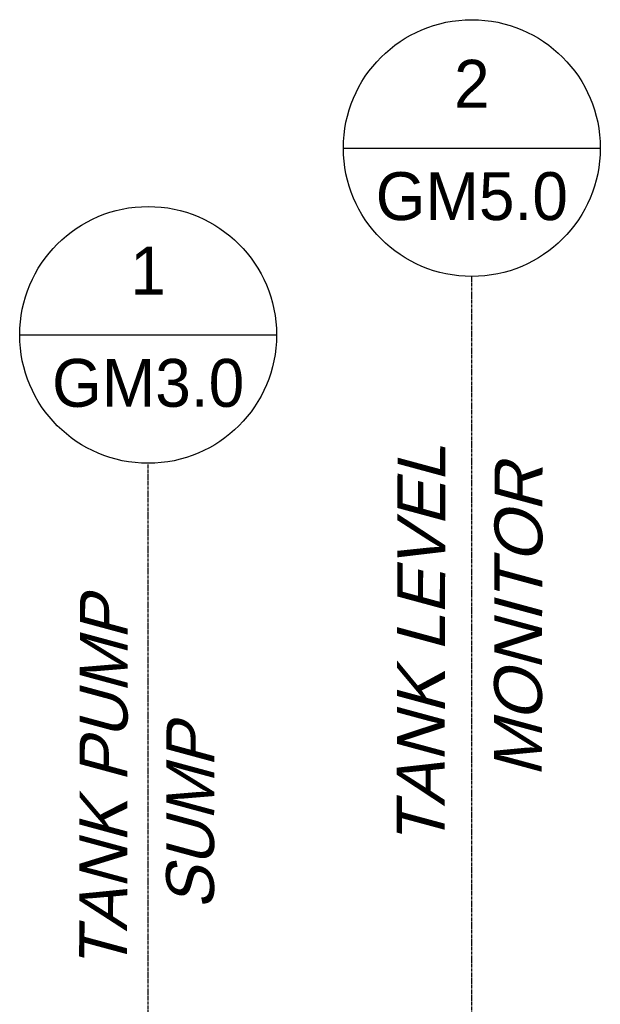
# Model space of a CAD drawing. Extents: x -19547 to -11561, y 2096 to 5601.
# Tile 135 of 168: x -14007 to -13898, y 3173 to 3358. Entities that reach past the tile are written whole.
import ezdxf
from ezdxf.enums import TextEntityAlignment as Align

# ---------------------------------------------------------------- set-up
doc = ezdxf.new("R2010")
doc.units = 0
doc.header["$MEASUREMENT"] = 0
doc.linetypes.add('CENTER1', pattern=[0.6625, 0.5, -0.075, 0.0125, -0.075])
doc.layers.get('0').update_dxf_attribs({"linetype": 'CONTINUOUS'})
for name, color, linetype in [('2946GM2$0$SHEET_NOTES', 3, 'CONTINUOUS'), ('CENTERLINE', 3, 'CENTER1'), ('TAG', 3, 'CONTINUOUS'), ('TEXT', 3, 'CONTINUOUS')]:
    doc.layers.add(name, color=color, linetype=linetype)
doc.styles.add('ISO1', font='SIMPFRAC.shx', dxfattribs={"width": 0.85, "oblique": 15})
doc.styles.add('SIMPFRAC', font='simpfrac')

# ---------------------------------------------------------------- blocks, each defined once
blk = doc.blocks.new('KEY-DETAIL')
blk.add_line((-0.1911, 0), (0.1911, 0))
blk.add_circle((0, 0), 0.1911)
at = {"style": 'SIMPFRAC'}
for tag, p in [('DETAIL', (0, 0.1314)), ('SHEET', (0, -0.0358))]:
    blk.add_attdef(tag, text='', height=0.0781, dxfattribs=at).set_placement(p, align=Align.TOP_CENTER)

msp = doc.modelspace()

# ---------------------------------------------------------------- linework, layer by layer
at = {"layer": 'CENTERLINE', "color": 3, "linetype": 'CENTER1'}
for p, q in [((-13922.19, 3153.96, 0), (-13922.19, 3309.39)), ((-13983, 3122.22), (-13983, 3274.28))]:
    msp.add_line(p, q, dxfattribs=at)

# ---------------------------------------------------------------- block references
at = {"layer": '2946GM2$0$SHEET_NOTES'}
ref = msp.add_blockref('KEY-DETAIL', (-13922.19, 3333.52, 0), dxfattribs=dict(at, xscale=126.2697858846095, yscale=126.2697858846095, zscale=126.2697858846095))
ref.add_attrib('SHEET', 'GM5.0', dxfattribs={"layer": '0', "height": 9, "style": 'SIMPFRAC'}).set_placement((-13922.19, 3328.99, 0), align=Align.TOP_CENTER)
ref.add_attrib('DETAIL', '2', dxfattribs={"layer": '0', "height": 9, "style": 'SIMPFRAC'}).set_placement((-13922.19, 3350.11, 0), align=Align.TOP_CENTER)
at = {"layer": 'TAG'}
ref = msp.add_blockref('KEY-DETAIL', (-13983, 3298.41, 0), dxfattribs=dict(at, xscale=126.2697858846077, yscale=126.2697858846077, zscale=126.2697858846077))
ref.add_attrib('SHEET', 'GM3.0', dxfattribs={"height": 9, "style": 'SIMPFRAC'}).set_placement((-13983, 3293.89, 0), align=Align.TOP_CENTER)
ref.add_attrib('DETAIL', '1', dxfattribs={"layer": '0', "height": 9, "style": 'SIMPFRAC'}).set_placement((-13983, 3315, 0), align=Align.TOP_CENTER)

# ---------------------------------------------------------------- texts
at = {"layer": 'TEXT', "style": 'ISO1', "oblique": 15, "text_generation_flag": 6, "width": 1.035276}
for s, p in [('TANK LEVEL', (-13927.32, 3202.18)), ('MONITOR', (-13909.05, 3215.27))]:
    msp.add_text(s, height=9, rotation=269.8643, dxfattribs=at).set_placement(p)
at = {"layer": 'TEXT', "style": 'ISO1', "oblique": 15}
for s, p in [('TANK PUMP', (-13986.97, 3178.9)), ('SUMP', (-13970.64, 3190.39))]:
    msp.add_text(s, height=9, rotation=89.8643, dxfattribs=at).set_placement(p)

doc.saveas('drawing.dxf')
